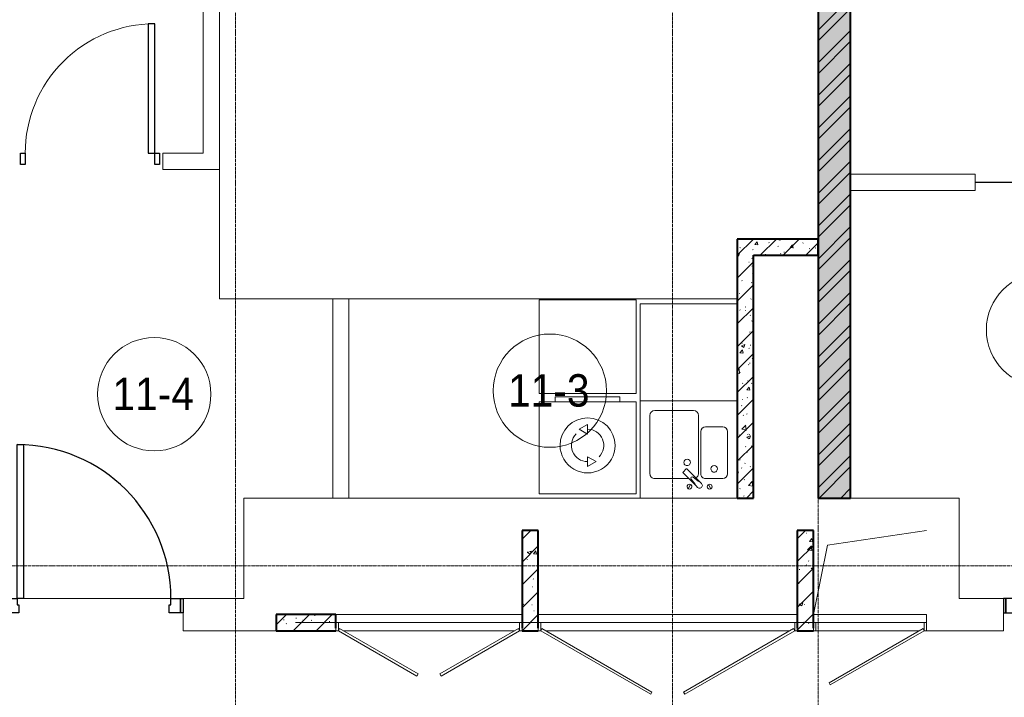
# Model space of a CAD drawing. Header units: millimetres. Extents: x 5617 to 112069, y 7718 to 237687.
# Tile 37 of 62: x 53012 to 59096, y 69989 to 74175. Entities that reach past the tile are written whole.
import ezdxf

# ---------------------------------------------------------------- set-up
doc = ezdxf.new("R2010")
doc.units = ezdxf.units.MM
doc.linetypes.add('ADSK_Линия сетки', pattern=[25, 20, -2.5, 0, -2.5])
doc.linetypes.add('Линия сетки', pattern=[25, 20, -2.5, 0, -2.5])
for name, color, linetype, lineweight in [('Двери', 7, 'Continuous', 18), ('Каркас несущий', 7, 'Continuous', 18), ('Каркас_Импост', 7, 'Continuous', 30), ('Марки помещений', 7, 'Continuous', 20), ('Мебель', 7, 'Continuous', 18), ('Монтажный зазор', 7, 'Continuous', 30), ('Оси', 7, 'Continuous', 9), ('Панель', 7, 'Continuous', 30), ('Перекрытия', 7, 'Continuous', 18), ('Сантехнические приборы', 7, 'Continuous', 18), ('Стены', 7, 'Continuous', 18), ('Стены разрез', 7, 'Continuous', 40), ('Стены штриховка', 7, 'Continuous', 40), ('Электрооборудование', 7, 'Continuous', 18)]:
    doc.layers.add(name, color=color, linetype=linetype, lineweight=lineweight)
doc.styles.add('Arial_3', font='arial.ttf', dxfattribs={"width": 0.9, "height": 200})
pattern_1 = [(50, (0, 0), (218.62117, -19.1268), [22.86, -251.46]), (355, (0, 0), (-42.2919, 229.2684), [18.288, -201.168]), (100.451, (18.22, -1.6), (176.33107, 210.13963), [19.428, -213.708]), (46.184, (0, 60.96), (325.29495, -50.4516), [34.29, -377.19]), (96.636, (27.1, 56.76), (284.883, 296.9127), [29.142, -320.562]), (351.184, (0, 60.96), (284.8858, 296.9107), [27.432, -301.752]), (21, (30.48, 45.72), (181.93753, -122.71832), [22.86, -251.46]), (326, (30.48, 45.72), (74.1622, 221.0262), [18.288, -201.168]), (71.451, (45.64, 35.5), (256.10035, 98.30526), [19.428, -213.708]), (37.5, (0, 0), (3.70639, 101.465895), [3.353, -195.377, 3.353, -200.863, -201.93]), (37.5, (0, 0), (3.70639, 101.465895), [-402.946, 3.353, -198.577]), (7.5, (0, 0), (80.18358, 120.21653), [3.353, -113.081, 3.353, -190.805, -76.962]), (7.5, (0, 0), (80.18358, 120.21653), [-310.591, 3.353, -73.609]), (327.5, (-67.97, 0), (162.70865, -6.87497), [3.353, -72.847, 3.353, -234.391, -315.468]), (327.5, (-67.97, 0), (162.70865, -6.87497), [-313.944, 3.353, -312.115]), (317.5, (-98.45, 0), (177.75468, 30.51183), [3.353, -95.707, 3.353, -154.534, -224.028]), (317.5, (-98.45, 0), (177.75468, 30.51183), [-256.946, 3.353, -220.675])]
pattern_2 = [(45, (0, 0), (-70.71068, 70.71068), [])]

# ---------------------------------------------------------------- blocks, each defined once
blk = doc.blocks.new('MR_Мойка - Кухонная мойка-V11-МКСС_K1_L26_85_950_1')
at = {"layer": 'Сантехнические приборы', "color": 253, "true_color": 0xaaaaaa}
for p, q in [((300, 50), (-300, 50)), ((300, -550), (300, 50)), ((-136.7, -6.7), (-122.6, -33.3)), ((-79, -39), (-69.8, -48.2)), ((-69.8, -48.2), (11.4, -129.4)), ((-45.7, -24.2), (-55, -14.9)), ((35.5, -105.4), (-45.7, -24.2)), ((2.7, -6.7), (-11.4, -33.3)), ((-240, -100), (-240, -360)), ((-104, -70), (-210, -70)), ((-74, -360), (-74, -100)), ((-60, -100), (-60, -460)), ((210, -70), (0.1, -70)), ((15.7, -129.4), (35.5, -109.6)), ((240, -460), (240, -100)), ((-210, -390), (-104, -390)), ((-30, -490), (210, -490)), ((-300, -550), (300, -550))]:
    blk.add_line(p, q, dxfattribs=at)
for centre, radius, start, end in [((-129.7, -20), 15, 360, 180), ((-129.7, -20), 15, 180, 360), ((-67, -26.9), 17, 45, 225), ((-171.5, -230.2), 208.5, 46.5946, 60.81769), ((136.3, 77.5), 208.5, 209.18231, 223.4054), ((-4.3, -20), 15, 360, 180), ((-4.3, -20), 15, 180, 360), ((-210, -100), 30, 90, 180), ((-157, -130), 20, 360, 180), ((-104, -100), 30, 360, 90), ((-30, -100), 30, 118.55106, 180), ((-21.7, -72.3), 9.19, 225, 45), ((33.3, -107.5), 3, 315, 45), ((33.3, -107.5), 3, 315, 45), ((210, -100), 30, 360, 90), ((-157, -130), 20, 180, 360), ((10, -170), 20, 360, 180), ((10, -170), 20, 180, 360), ((13.5, -127.3), 3, 225, 315), ((13.5, -127.3), 3, 225, 315), ((-210, -360), 30, 180, 270), ((-104, -360), 30, 270, 360), ((-30, -460), 30, 180, 270), ((210, -460), 30, 270, 360)]:
    blk.add_arc(centre, radius, start, end, dxfattribs=at)
blk = doc.blocks.new('MR_Зона обслуживания - MR_Зона обслуживания-V12-МКСС_K1_L26_85_950_1')
at = {"layer": 'Мебель', "lineweight": 9}
for p, q in [((300, 0), (-300, 0)), ((300, -600), (300, 0)), ((-300, -600), (300, -600))]:
    blk.add_line(p, q, dxfattribs=at)
blk = doc.blocks.new('MR_Стиральная машина - Стиральная машина_600-2498981-МКСС_K1_L26_85_950_1')
at = {"layer": 'Электрооборудование', "color": 253, "true_color": 0xaaaaaa}
for p, q in [((300, 0), (-300, 0)), ((-300, 0), (-300, -570)), ((300, -570), (300, 0)), ((0, -170), (-52, -200)), ((0, -230), (0, -170)), ((-52, -200), (0, -230)), ((0, -370), (0, -430)), ((52, -400), (0, -370)), ((0, -430), (52, -400)), ((-300, -570), (300, -570)), ((-200, -570), (-200, -600)), ((-200, -600), (200, -600)), ((200, -600), (200, -570))]:
    blk.add_line(p, q, dxfattribs=at)
for radius, start, end in [(170, 360, 180), (100, 135, 270), (100, 315, 90), (170, 180, 360)]:
    blk.add_arc((0, -300), radius, start, end, dxfattribs=at)
blk = doc.blocks.new('MR_Зона обслуживания - MR_Зона обслуживания-2560093-МКСС_K1_L26_85_950_1')
at = {"layer": 'Мебель', "lineweight": 9}
for p, q in [((300, 0), (-300, 0)), ((-300, 0), (-300, -580)), ((300, -580), (300, 0)), ((-300, -580), (300, -580))]:
    blk.add_line(p, q, dxfattribs=at)
blk = doc.blocks.new('A_DOR_Door - Вн_3_Одинарная_900x2100-3005227-МКСС_K1_L26_85_950_1')
at = {"layer": 'Двери', "color": 253, "lineweight": 30, "true_color": 0xaaaaaa}
for p, q in [((-430, 20), (-400, 20)), ((-430, -50), (-430, 20)), ((-400, 20), (-400, -50)), ((400, -50), (400, 20)), ((400, 20), (430, 20)), ((430, 20), (430, -50)), ((-400, -50), (-430, -50)), ((-400, -50), (-400, -850)), ((-360, -50), (-400, -50)), ((-400, -50), (-400, -850)), ((-360, -850), (-360, -50)), ((430, -50), (400, -50)), ((-400, -850), (-360, -850))]:
    blk.add_line(p, q, dxfattribs=at)
at = {"layer": 'Двери', "color": 254, "lineweight": 9, "true_color": 0xd4d4d4}
blk.add_arc((-400, -50), 800, 270, 0, dxfattribs=at)
blk = doc.blocks.new('101_Лючок доступа_Двупольный - ЛД_П_1600х2100-3935992-МКСС_K1_L26_85_950_1')
at = {"layer": 'Двери', "color": 253, "true_color": 0xaaaaaa}
for p, q in [((-105.2, 442.5), (-785, 50)), ((-777.5, 37), (-97.7, 429.5)), ((-97.7, 429.5), (-105.2, 442.5)), ((105.2, 442.5), (97.7, 429.5)), ((97.7, 429.5), (777.5, 37)), ((785, 50), (105.2, 442.5)), ((-785, 50), (-800, 50)), ((-785, 50), (-777.5, 37)), ((0, 50), (-755, 50)), ((755, 50), (0, 50)), ((777.5, 37), (785, 50)), ((800, 50), (785, 50)), ((800, -50), (-800, -50))]:
    blk.add_line(p, q, dxfattribs=at)
at = {"layer": 'Каркас_Импост', "color": 253, "lineweight": 18, "true_color": 0xaaaaaa}
for p, q in [((-800, 50), (-785, 50)), ((-800, 50), (-800, 0)), ((-800, 0), (-785, 0)), ((-785, 50), (-785, 0)), ((800, 50), (785, 50)), ((785, 50), (785, 0)), ((785, 0), (800, 0)), ((800, 50), (800, 0))]:
    blk.add_line(p, q, dxfattribs=at)
blk = doc.blocks.new('101_Лючок доступа_Однопольный - ЛД_П_700х2100-3929651-МКСС_K1_L26_85_950_1')
at = {"layer": 'Двери', "color": 253, "true_color": 0xaaaaaa}
for p, q in [((245.2, 385), (-335, 50)), ((-327.5, 37), (252.7, 372)), ((252.7, 372), (245.2, 385)), ((-335, 50), (-350, 50)), ((-335, 50), (-327.5, 37)), ((335, 50), (-305, 50)), ((350, -50), (-350, -50))]:
    blk.add_line(p, q, dxfattribs=at)
at = {"layer": 'Каркас_Импост', "color": 253, "lineweight": 18, "true_color": 0xaaaaaa}
for p, q in [((-350, 50), (-335, 50)), ((-350, 50), (-350, -50)), ((-350, 0), (-335, 0)), ((-335, 50), (-335, 0)), ((350, 50), (335, 50)), ((350, 50), (335, 50)), ((335, 50), (335, 35)), ((335, 50), (335, 0)), ((335, 0), (350, 0)), ((350, 50), (350, -50)), ((350, 35), (350, 50))]:
    blk.add_line(p, q, dxfattribs=at)
blk = doc.blocks.new('101_Лючок доступа_Двупольный - ЛД_П_1150х2100-3931406-МКСС_K1_L26_85_950_1')
at = {"layer": 'Двери', "color": 253, "true_color": 0xaaaaaa}
for p, q in [((-75, 330), (-560, 50)), ((-552.5, 37), (-67.5, 317)), ((-67.5, 317), (-75, 330)), ((75, 330), (67.5, 317)), ((67.5, 317), (552.5, 37)), ((560, 50), (75, 330)), ((-560, 50), (-575, 50)), ((-560, 50), (-552.5, 37)), ((0, 50), (-530, 50)), ((530, 50), (0, 50)), ((552.5, 37), (560, 50)), ((575, 50), (560, 50)), ((575, -50), (-575, -50))]:
    blk.add_line(p, q, dxfattribs=at)
at = {"layer": 'Каркас_Импост', "color": 253, "lineweight": 18, "true_color": 0xaaaaaa}
for p, q in [((-575, 50), (-560, 50)), ((-575, 50), (-575, 0)), ((-575, 0), (-560, 0)), ((-560, 50), (-560, 0)), ((575, 50), (560, 50)), ((560, 50), (560, 0)), ((560, 0), (575, 0)), ((575, 50), (575, 0))]:
    blk.add_line(p, q, dxfattribs=at)
blk = doc.blocks.new('101_Дверь_Однопольная - _НЧ_Мет_900х2100_Квартира_Пр-3608029-МКСС_K1_L26_85_950_1')
at = {"layer": 'Каркас_Импост', "color": 253, "true_color": 0xaaaaaa}
for p, q in [((-535, 100), (-475, 100)), ((-535, 10), (-535, 100)), ((-475, 100), (-475, 60)), ((475, 100), (535, 100)), ((475, 60), (475, 100)), ((535, 100), (535, 10)), ((-465, 10), (-535, 10)), ((-475, 60), (-465, 60)), ((-465, 60), (-465, 10)), ((465, 60), (475, 60)), ((465, 10), (465, 60)), ((535, 10), (465, 10))]:
    blk.add_line(p, q, dxfattribs=at)
at = {"layer": 'Монтажный зазор', "color": 253, "true_color": 0xaaaaaa}
for p, q in [((-550, 100), (-535, 100)), ((-550, 10), (-550, 100)), ((-535, 100), (-535, 10)), ((535, 10), (535, 100)), ((535, 100), (550, 100)), ((550, 100), (550, 10)), ((-535, 10), (-550, 10)), ((550, 10), (535, 10))]:
    blk.add_line(p, q, dxfattribs=at)
at = {"layer": 'Панель', "color": 253, "true_color": 0xaaaaaa}
for p, q in [((-475, 1050), (-435, 1050)), ((-475, 100), (-475, 1050)), ((-435, 1050), (-435, 100)), ((-435, 100), (-475, 100))]:
    blk.add_line(p, q, dxfattribs=at)
blk.add_arc((-475, 100), 950, 0, 90, dxfattribs=at)
blk = doc.blocks.new('101_Дверь_Однопольная - _НЧ_Мет_900х2100_Квартира_Л-3608023-МКСС_K1_L26_85_950_1')
at = {"layer": 'Каркас_Импост', "color": 253, "true_color": 0xaaaaaa}
for p, q in [((-475, 100), (-535, 100)), ((-535, 100), (-535, 10)), ((-475, 60), (-475, 100)), ((535, 100), (475, 100)), ((475, 100), (475, 60)), ((535, 10), (535, 100)), ((-535, 10), (-465, 10)), ((-465, 60), (-475, 60)), ((-465, 10), (-465, 60)), ((475, 60), (465, 60)), ((465, 60), (465, 10)), ((465, 10), (535, 10))]:
    blk.add_line(p, q, dxfattribs=at)
at = {"layer": 'Монтажный зазор', "color": 253, "true_color": 0xaaaaaa}
for p, q in [((-535, 100), (-550, 100)), ((-550, 100), (-550, 10)), ((-535, 10), (-535, 100)), ((550, 100), (535, 100)), ((535, 100), (535, 10)), ((550, 10), (550, 100)), ((-550, 10), (-535, 10)), ((535, 10), (550, 10))]:
    blk.add_line(p, q, dxfattribs=at)
at = {"layer": 'Панель', "color": 253, "true_color": 0xaaaaaa}
for p, q in [((475, 1050), (435, 1050)), ((435, 1050), (435, 100)), ((475, 100), (475, 1050)), ((435, 100), (475, 100))]:
    blk.add_line(p, q, dxfattribs=at)
blk.add_arc((475, 100), 950, 90, 180, dxfattribs=at)
blk = doc.blocks.new('ПР - 1600_100_Оп1620-800-3955971-МКСС_K1_L26_85_950_1')
at = {"layer": 'Каркас несущий', "color": 21, "true_color": 0xffaaaa}
blk.add_line((-1600, 0), (2300, 0), dxfattribs=at)
blk.add_line((-1600, 0), (2300, 0), dxfattribs=at)
blk = doc.blocks.new('135_SLK_K1_AR_rvt-1-МКСС_K1_L26_85_950_1')
at = {"layer": 'Стены разрез', "lineweight": 9, "true_color": 0xaaaaaa}
h = blk.add_hatch(dxfattribs=at)
h.set_pattern_fill('FP_2', color=253, style=0, pattern_type=2)
h.set_pattern_definition(pattern_1)
h.paths.add_polyline_path([(43350, 71220), (43350, 77000), (43150, 77000), (43150, 71220)])
h = blk.add_hatch(dxfattribs=at)
h.set_pattern_fill('FP_3', color=253, style=0, pattern_type=2)
h.set_pattern_definition([(45, (0, 0), (-101.02788, 101.02788), []), (45, (67.35, 0), (-101.02788, 101.02788), [])])
h.paths.add_polyline_path([(43350, 71220), (43350, 77000), (43150, 77000), (43150, 71220)])
h = blk.add_hatch(dxfattribs=at)
h.set_pattern_fill('FP_2', color=253, style=0, pattern_type=2)
h.set_pattern_definition(pattern_1)
h.paths.add_polyline_path([(43150, 72720), (43150, 72820), (42650, 72820), (42650, 72720), (42750, 72720)])
h = blk.add_hatch(dxfattribs=at)
h.set_pattern_fill('FP_4', color=253, style=0, pattern_type=2)
h.set_pattern_definition(pattern_2)
h.paths.add_polyline_path([(43150, 72720), (43150, 72820), (42650, 72820), (42650, 72720), (42750, 72720)])
h = blk.add_hatch(dxfattribs=at)
h.set_pattern_fill('FP_2', color=253, style=0, pattern_type=2)
h.set_pattern_definition(pattern_1)
h.paths.add_polyline_path([(42750, 71220), (42750, 72720), (42650, 72720), (42650, 71220)])
h = blk.add_hatch(dxfattribs=at)
h.set_pattern_fill('FP_4', color=253, style=0, pattern_type=2)
h.set_pattern_definition(pattern_2)
h.paths.add_polyline_path([(42750, 71220), (42750, 72720), (42650, 72720), (42650, 71220)])
h = blk.add_hatch(dxfattribs=at)
h.set_pattern_fill('FP_2', color=253, style=0, pattern_type=2)
h.set_pattern_definition(pattern_1)
h.paths.add_polyline_path([(41420, 70500), (41420, 71020), (41320, 71020), (41320, 70500)])
h = blk.add_hatch(dxfattribs=at)
h.set_pattern_fill('FP_4', color=253, style=0, pattern_type=2)
h.set_pattern_definition(pattern_2)
h.paths.add_polyline_path([(41420, 70500), (41420, 71020), (41320, 71020), (41320, 70500)])
h = blk.add_hatch(dxfattribs=at)
h.set_pattern_fill('FP_2', color=253, style=0, pattern_type=2)
h.set_pattern_definition(pattern_1)
h.paths.add_polyline_path([(43120, 70500), (43120, 71020), (43020, 71020), (43020, 70500)])
h = blk.add_hatch(dxfattribs=at)
h.set_pattern_fill('FP_4', color=253, style=0, pattern_type=2)
h.set_pattern_definition(pattern_2)
h.paths.add_polyline_path([(43120, 70500), (43120, 71020), (43020, 71020), (43020, 70500)])
h = blk.add_hatch(dxfattribs=at)
h.set_pattern_fill('FP_2', color=253, style=0, pattern_type=2)
h.set_pattern_definition(pattern_1)
h.paths.add_polyline_path([(43120, 70400), (43120, 70500), (43020, 70500), (43020, 70400)])
h.paths.add_polyline_path([(41420, 70400), (41420, 70500), (41320, 70500), (41320, 70400)])
h.paths.add_polyline_path([(39800, 70400), (40170, 70400), (40170, 70500), (39800, 70500), (39800, 70413)])
h = blk.add_hatch(dxfattribs=at)
h.set_pattern_fill('FP_4', color=253, style=0, pattern_type=2)
h.set_pattern_definition(pattern_2)
h.paths.add_polyline_path([(43120, 70400), (43120, 70500), (43020, 70500), (43020, 70400)])
h.paths.add_polyline_path([(41420, 70400), (41420, 70500), (41320, 70500), (41320, 70400)])
h.paths.add_polyline_path([(39800, 70400), (40170, 70400), (40170, 70500), (39800, 70500), (39800, 70413)])
at = {"color": 253, "lineweight": 18, "true_color": 0xaaaaaa}
for p, q in [((43207.1, 70927.8), (43820, 71020)), ((43120, 70500), (43207.1, 70927.8))]:
    blk.add_line(p, q, dxfattribs=at)
at = {"layer": 'Перекрытия', "color": 253, "true_color": 0xaaaaaa}
for p, q in [((40150, 72450), (40250, 72450)), ((39600, 70600), (39600, 71220)), ((39600, 71220), (40150, 71220)), ((40250, 71220), (42050, 71220)), ((43350, 71220), (44020, 71220)), ((44020, 71220), (44020, 70600)), ((38240, 70600), (39150, 70600)), ((39150, 70600), (38240, 70600)), ((39225, 70600), (39600, 70600)), ((44020, 70600), (44295, 70600)), ((39225, 70400), (39225, 70510)), ((44295, 70510), (44295, 70400)), ((39800, 70400), (39225, 70400)), ((44295, 70400), (43820, 70400))]:
    blk.add_line(p, q, dxfattribs=at)
at = {"layer": 'Стены', "color": 253, "true_color": 0xaaaaaa}
for p, q in [((39350, 73350), (39350, 77000)), ((39450, 77000), (39450, 73250)), ((39100, 73350), (39350, 73350)), ((39100, 73350), (39100, 73250)), ((39350, 73250), (39100, 73250)), ((39350, 73250), (39449.6, 73250)), ((39449.6, 72450.4), (39449.6, 73250)), ((39450.4, 73250), (39450, 73250)), ((39450.4, 73250), (39450.4, 72450.4)), ((43350, 73220), (44120, 73220)), ((44120, 73120), (44120, 73220)), ((44120, 73170.4), (45020, 73170.4)), ((44120, 73170.4), (44120, 73169.6)), ((45020, 73169.6), (44120, 73169.6)), ((44120, 73120), (43350, 73120)), ((39449.6, 72450.4), (39449.6, 72449.6)), ((40150, 72449.6), (39449.6, 72449.6)), ((39450.4, 72450.4), (42650, 72450.4)), ((40150, 71220), (40150, 72449.6)), ((40250, 72449.6), (40150, 72449.6)), ((42650, 72449.6), (40250, 72449.6)), ((40250, 72449.6), (40250, 71220)), ((40250, 71220), (40150, 71220)), ((40170, 70500), (41320, 70500)), ((41420, 70500), (43020, 70500)), ((43120, 70500), (43820, 70500)), ((43820, 70500), (43820, 70415))]:
    blk.add_line(p, q, dxfattribs=at)
at = {"layer": 'Стены разрез', "color": 253, "true_color": 0xaaaaaa}
for p, q in [((43150, 77000), (43150, 72820)), ((43350, 71220), (43350, 77000)), ((43150, 72820), (42650, 72820)), ((42650, 72820), (42650, 72720)), ((42650, 72720), (42650, 71220)), ((42750, 72720), (43150, 72720)), ((42750, 71220), (42750, 72720)), ((43150, 72720), (43150, 71220)), ((42650, 71220), (42750, 71220)), ((43150, 71220), (43350, 71220)), ((41320, 71020), (41320, 70500)), ((41420, 71020), (41320, 71020)), ((41420, 70500), (41420, 71020)), ((43020, 71020), (43020, 70500)), ((43120, 71020), (43020, 71020)), ((43120, 70500), (43120, 71020)), ((40170, 70500), (39800, 70500)), ((39800, 70500), (39800, 70400)), ((40170, 70415), (40170, 70500)), ((41320, 70500), (41320, 70415)), ((41420, 70415), (41420, 70500)), ((43020, 70500), (43020, 70415)), ((43120, 70415), (43120, 70500)), ((39800, 70400), (40170, 70400)), ((41320, 70400), (41420, 70400)), ((43020, 70400), (43120, 70400))]:
    blk.add_line(p, q, dxfattribs=at)
at = {"layer": 'Стены штриховка', "color": 253, "true_color": 0xaaaaaa}
for p, q in [((43150, 72820), (43150, 72720)), ((43150, 72720), (43150, 72820))]:
    blk.add_line(p, q, dxfattribs=at)
at = {"layer": 'Двери', "color": 253, "lineweight": 18, "true_color": 0xaaaaaa, "rotation": 180}
for name, p in [('A_DOR_Door - Вн_3_Одинарная_900x2100-3005227-МКСС_K1_L26_85_950_1', (38650, 73300)), ('101_Лючок доступа_Двупольный - ЛД_П_1150х2100-3931406-МКСС_K1_L26_85_950_1', (40745, 70450)), ('101_Лючок доступа_Двупольный - ЛД_П_1600х2100-3935992-МКСС_K1_L26_85_950_1', (42220, 70450)), ('101_Лючок доступа_Однопольный - ЛД_П_700х2100-3929651-МКСС_K1_L26_85_950_1', (43470, 70450))]:
    blk.add_blockref(name, p, dxfattribs=at)
at = {"layer": 'Двери', "color": 253, "lineweight": 18, "true_color": 0xaaaaaa}
for name, p in [('101_Дверь_Однопольная - _НЧ_Мет_900х2100_Квартира_Пр-3608029-МКСС_K1_L26_85_950_1', (38675, 70500)), ('101_Дверь_Однопольная - _НЧ_Мет_900х2100_Квартира_Л-3608023-МКСС_K1_L26_85_950_1', (44845, 70500))]:
    blk.add_blockref(name, p, dxfattribs=at)
at = {"layer": 'Каркас несущий', "color": 253, "lineweight": 18, "true_color": 0xaaaaaa, "rotation": 180}
blk.add_blockref('ПР - 1600_100_Оп1620-800-3955971-МКСС_K1_L26_85_950_1', (42220, 70450), dxfattribs=at)
at = {"layer": 'Мебель', "color": 253, "lineweight": 18, "true_color": 0xaaaaaa, "rotation": 180}
for name, p in [('MR_Зона обслуживания - MR_Зона обслуживания-2560093-МКСС_K1_L26_85_950_1', (41725, 71865)), ('MR_Зона обслуживания - MR_Зона обслуживания-V12-МКСС_K1_L26_85_950_1', (42350, 71820))]:
    blk.add_blockref(name, p, dxfattribs=at)
at = {"layer": 'Сантехнические приборы', "color": 253, "lineweight": 18, "true_color": 0xaaaaaa, "rotation": 180}
blk.add_blockref('MR_Мойка - Кухонная мойка-V11-МКСС_K1_L26_85_950_1', (42350, 71270), dxfattribs=at)
at = {"layer": 'Электрооборудование', "color": 253, "lineweight": 18, "true_color": 0xaaaaaa, "rotation": 180}
blk.add_blockref('MR_Стиральная машина - Стиральная машина_600-2498981-МКСС_K1_L26_85_950_1', (41725, 71245), dxfattribs=at)
blk = doc.blocks.new('050_Марка_Помещение - Номер-620969-МКСС_K1_L26_85_950_1')
at = {"layer": 'Марки помещений'}
blk.add_circle((0, 0), 3.5, dxfattribs=at)

msp = doc.modelspace()

# ---------------------------------------------------------------- linework, layer by layer
at = {"layer": 'Оси', "linetype": 'Линия сетки'}
for p, q in [((54346.3, 55648.9), (54346.3, 78180)), ((57046.3, 55648.9), (57046.3, 78180)), ((57946.3, 55648.9), (57946.3, 78180))]:
    msp.add_line(p, q, dxfattribs=at)
at = {"layer": 'Оси', "linetype": 'ADSK_Линия сетки'}
msp.add_line((81346.3, 70800), (26370.3, 70800), dxfattribs=at)

# ---------------------------------------------------------------- block references
at = {"lineweight": 5}
msp.add_blockref('135_SLK_K1_AR_rvt-1-МКСС_K1_L26_85_950_1', (14796.3, 0), dxfattribs=at)
at = {"layer": 'Марки помещений', "xscale": 99.99999999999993, "yscale": 99.99999999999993, "zscale": 99.99999999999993}
for p in [(59335.1, 72259.3), (56288, 71883.1), (53843.6, 71861.4)]:
    msp.add_blockref('050_Марка_Помещение - Номер-620969-МКСС_K1_L26_85_950_1', p, dxfattribs=at)

# ---------------------------------------------------------------- texts
at = {"layer": 'Марки помещений', "lineweight": 9, "char_height": 200, "width": 620.506, "attachment_point": 1, "style": 'Arial_3'}
for s, insert in [('11-3', (56029.9, 71984.8)), ('11-4', (53585.5, 71963.2))]:
    msp.add_mtext(s, dxfattribs=dict(at, insert=insert))

doc.saveas('drawing.dxf')
